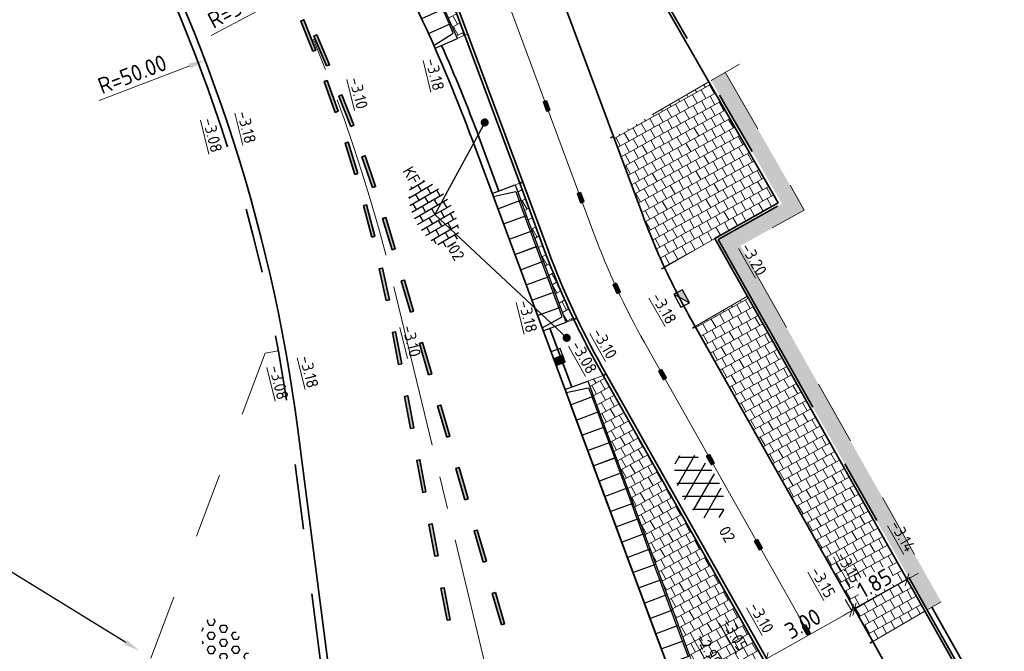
# Model space of a CAD drawing. Header units: metres. Extents: x 111691 to 117439, y 474133 to 478789.
# Tile 62 of 127: x 114390 to 114421, y 476457 to 476476. Entities that reach past the tile are written whole.
import ezdxf
from ezdxf import colors
from ezdxf.entities.mleader import LeaderData, LeaderLine
from ezdxf.enums import TextEntityAlignment as Align
from ezdxf.math import Vec2, Vec3

# ---------------------------------------------------------------- set-up
doc = ezdxf.new("R2010")
doc.units = ezdxf.units.M
for name, pattern in [('AM-AS', [16, 10, -2, 2, -2]), ('VH-GAZONBAND_100X200', [9.5, 7.5, -2]), ('VH-OPSLUITBAND_80X200', [14, 8, -2, 2, -2]), ('VH-RWSBAND', [24, 10, -2, 2, -2, 2, -2, 2, -2]), ('XX-HIDDEN', [4, 2, -2])]:
    doc.linetypes.add(name, pattern=pattern)
doc.layers.get('Defpoints').update_dxf_attribs({"lineweight": 25})
for name, color, linetype, lineweight in [('N-WE-AM-AS-G', 10, 'AM-AS', 18), ('N-WE-IE-TERREINAFSCHEIDING_KUNSTMATIG_HEKWERK-G', 20, 'IE-TERREINAFSCHEIDING-KUNSTMATIG', 35), ('N-WE-RI-HWA_KOLK-S', 150, 'Continuous', 25), ('N-WE-VH-HOOGTELABEL-T18', 2, 'Continuous', 18), ('N-WE-VH-KANTOPSLUITING_ELEMENT_INRIT-S', 1, 'Continuous', 30), ('N-WE-VH-KANTOPSLUITING_GAZONBAND_100X200-G', 90, 'VH-GAZONBAND_100X200', 35), ('N-WE-VH-KANTOPSLUITING_OPSLUITBAND_100X200-G', 150, 'Continuous', 35), ('N-WE-VH-KANTOPSLUITING_OPSLUITBAND_80X200-G', 150, 'VH-OPSLUITBAND_80X200', 35), ('N-WE-VH-KANTOPSLUITING_TROTTOIRBAND_RWS_110 220-G', 210, 'VH-RWSBAND', 35), ('N-WE-VH-KANTOPSLUITING_VOORKANTBAND-G', 7, 'Continuous', 35), ('N-WE-VH-MAATVOERING-M', 7, 'Continuous', 18), ('N-WE-VH-MATERIAALGRENS-G', 7, 'XX-HIDDEN', 18), ('N-WE-VH-VERHARDING_ASFALT_ROOD-S', 1, 'Continuous', 25), ('N-WE-VH-VERHARDING_BETONSTRAATSTEEN-S', 7, 'Continuous', 25), ('N-WE-VH-VERHARDING_HERSTRATEN-S', 253, 'Continuous', 25), ('N-WE-VH-VERHARDING_LAGE_BEPLANTING-S', 70, 'Continuous', 25), ('N-WE-VH-VERHARDING_TEGEL60-A', 252, 'Continuous', 18), ('N-WE-VW-MARKERING-G', 7, 'Continuous', 35), ('X-XX-AL-AANPIJLING-T25', 7, 'Continuous', 25), ('X-XX-AL-AANPIJLING_SYMBOLEN-T25', 7, 'Continuous', 25)]:
    doc.layers.add(name, color=color, linetype=linetype, lineweight=lineweight)
doc.layers.add('N-WE-AM-AS_WEG-G', color=10, linetype='AM-AS', lineweight=18, plot=False)
doc.layers.add('N-WE-VW-MARKERING_LANGS_STREEP_11_010-A', color=7, linetype='Continuous')
doc.layers.add('N-WE-VW-MARKERING_LANGS_STREEP_30270_010-A', color=7, linetype='Continuous')
doc.styles.add('ISO', font='NLCS-ISO.ttf')
doc.styles.add('NLCS-ISO', font='NLCS-ISO.ttf')
doc.styles.add('NLCS-ISO-ANNOTATIEF-T25', font='NLCS-ISO.ttf', dxfattribs={"height": 2.5})
doc.styles.add('NLCS-ISO-M200-T18', font='NLCS-ISO.ttf', dxfattribs={"height": 0.36})
doc.linetypes.add('IE-TERREINAFSCHEIDING-KUNSTMATIG', pattern='A,4,[82,NLCS.SHX,S=0.75,R=90,X=0,Y=0],4,-2', length=10)
doc.dimstyles.new('M200T25-PIJL', dxfattribs={"dimscale": 0.2, "dimtxt": 2.5, "dimasz": 2, "dimexe": 1, "dimexo": 0.25, "dimgap": 0.75, "dimtad": 1, "dimzin": 0, "dimdsep": 46, "dimtxsty": 'ISO', "dimcen": 0, "dimdle": 1, "dimse1": 1, "dimse2": 1, "dimclrt": 2, "dimazin": 0, "dimtfac": 1, "dimtdec": 4, "dimtmove": 2, "dimatfit": 3, "dimfxl": 1, "dimtolj": 1, "dimtzin": 0, "dimarcsym": 0})
doc.dimstyles.new('NLCS-ANNOTATIEF-T25-PIJL_L2_H1', dxfattribs={"dimtxt": 2.5, "dimasz": 2.5, "dimexe": 2, "dimexo": 2, "dimgap": 0.7, "dimtad": 1, "dimzin": 0, "dimdsep": 46, "dimtxsty": 'NLCS-ISO-ANNOTATIEF-T25', "dimcen": 0, "dimdle": 2, "dimclrd": 256, "dimclre": 256, "dimclrt": 256, "dimadec": 1, "dimazin": 0, "dimtfac": 1, "dimtdec": 3, "dimtofl": 0, "dimtmove": 0, "dimatfit": 3, "dimfxl": 2, "dimfxlon": 1, "dimtfillclr": 256, "dimtolj": 1, "dimtzin": 0, "dimlwd": -1, "dimlwe": -1, "dimarcsym": 0})
doc.dimstyles.new('NLCS-ANNOTATIEF-T25-SCHRAP_L2_H1', dxfattribs={"dimtxt": 2.5, "dimasz": 1.4, "dimexe": 2, "dimexo": 2, "dimgap": 0.7, "dimtad": 1, "dimzin": 0, "dimdsep": 46, "dimtxsty": 'NLCS-ISO-ANNOTATIEF-T25', "dimblk": 'OBLIQUE', "dimcen": 0, "dimdle": 2, "dimclrd": 256, "dimclre": 256, "dimclrt": 256, "dimadec": 1, "dimazin": 0, "dimtfac": 1, "dimtdec": 3, "dimtofl": 0, "dimtmove": 0, "dimatfit": 3, "dimldrblk": 'OBLIQUE', "dimfxl": 2, "dimfxlon": 1, "dimtfillclr": 256, "dimtolj": 1, "dimtzin": 0, "dimlwd": -1, "dimlwe": -1, "dimarcsym": 0})
pattern_1 = [(119.1117836, (112611.52067, 477824.6286), (-0.277005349, 0.189124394), [0.3, -0.3]), (209.111784, (112611.52067, 477824.6286), (0.14595452, -0.262101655), [])]

# ---------------------------------------------------------------- blocks, each defined once
blk = doc.blocks.new('_Oblique')
at = {"color": 0, "linetype": 'ByBlock', "lineweight": -2}
blk.add_line((-0.5, -0.5), (0.5, 0.5), dxfattribs=at)
blk = doc.blocks.new('*D60')
at = {"layer": 'Defpoints', "color": 0, "linetype": 'Continuous', "transparency": 16777216}
for p in [(114416.029, 476458.092), (114416.111, 476457.946), (114413.498, 476456.473)]:
    blk.add_point(p, dxfattribs=at)
at = {"layer": 'N-WE-VH-MAATVOERING-M', "transparency": 16777216}
for p, q in [((114416.029, 476458.092), (114415.833, 476458.44)), ((114413.067, 476456.422), (114416.378, 476458.288)), ((114413.416, 476456.618), (114413.219, 476456.967))]:
    blk.add_line(p, q, dxfattribs=at)
at = {"layer": 'N-WE-VH-MAATVOERING-M', "linetype": 'Continuous', "transparency": 16777216, "xscale": 0.28, "yscale": 0.28, "zscale": 0.28}
for p, rotation in [((114416.029, 476458.092), 29.41238586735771), ((114413.416, 476456.618), 209.4123858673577)]:
    blk.add_blockref('_Oblique', p, dxfattribs=dict(at, rotation=rotation))
at = {"layer": 'N-WE-VH-MAATVOERING-M', "linetype": 'Continuous', "lineweight": 0, "transparency": 16777216, "insert": (114414.531, 476457.695), "char_height": 0.5, "attachment_point": 5, "rotation": 29.4124, "style": 'NLCS-ISO-ANNOTATIEF-T25', "bg_fill": 3, "box_fill_scale": 1.1, "bg_fill_color": 256, "bg_fill_true_color": 13158600, "bg_fill_transparency": 0}
blk.add_mtext('\\A1;3.00', dxfattribs=at)
blk = doc.blocks.new('*D69')
at = {"layer": 'Defpoints', "color": 0, "linetype": 'Continuous', "transparency": 16777216}
for p in [(114417.728, 476459.049), (114417.81, 476458.903), (114416.199, 476457.994)]:
    blk.add_point(p, dxfattribs=at)
at = {"layer": 'N-WE-VH-MAATVOERING-M', "transparency": 16777216}
for p, q in [((114417.728, 476459.049), (114417.531, 476459.398)), ((114415.768, 476457.944), (114418.076, 476459.246)), ((114416.116, 476458.141), (114415.92, 476458.489))]:
    blk.add_line(p, q, dxfattribs=at)
at = {"layer": 'N-WE-VH-MAATVOERING-M', "linetype": 'Continuous', "transparency": 16777216, "xscale": 0.28, "yscale": 0.28, "zscale": 0.28}
for p, rotation in [((114417.728, 476459.049), 29.41238586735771), ((114416.116, 476458.141), 209.4123858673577)]:
    blk.add_blockref('_Oblique', p, dxfattribs=dict(at, rotation=rotation))
at = {"layer": 'N-WE-VH-MAATVOERING-M', "linetype": 'Continuous', "lineweight": 0, "transparency": 16777216, "insert": (114416.73, 476458.935), "char_height": 0.5, "attachment_point": 5, "rotation": 29.4124, "style": 'NLCS-ISO-ANNOTATIEF-T25', "bg_fill": 3, "box_fill_scale": 1.1, "bg_fill_color": 256, "bg_fill_true_color": 13158600, "bg_fill_transparency": 0}
blk.add_mtext('\\A1;1.85', dxfattribs=at)
blk = doc.blocks.new('SVH-ASFALT-SO')
at = {"ltscale": 0.1}
for p, q in [((-3.36, 2.17), (-1.83, 4.83)), ((0.36, -0.07), (-2.31, 4.55)), ((-1.91, 0.69), (0.95, 5.64)), ((2.75, -0.22), (-0.47, 5.37)), ((0, 0), (3.27, 5.66)), ((4.87, 0.12), (1.65, 5.7)), ((2.18, -0.23), (5.32, 5.22)), ((6.7, 0.95), (4.04, 5.55)), ((4.66, 0.07), (7.07, 4.25)), ((7.83, 2.99), (7.15, 4.18)), ((-2.72, 1.26), (-3.45, 2.54))]:
    blk.add_line(p, q, dxfattribs=at)
at = {"style": 'NLCS-ISO'}
blk.add_attdef('KLEUR', text='', height=1.8, dxfattribs=at).set_placement((9.49, 2.74), align=Align.MIDDLE_LEFT)
at = {"style": 'NLCS-ISO', "flags": 1}
blk.add_attdef('FUNCTIE', text='', height=1.8, dxfattribs=at).set_placement((0.12, -3.58), align=Align.MIDDLE_CENTER)
blk = doc.blocks.new('*D214')
at = {"layer": 'Defpoints', "color": 0, "transparency": 16777216}
for p in [(114396.173, 476475.003), (114349.434, 476457.24)]:
    blk.add_point(p, dxfattribs=at)
at = {"layer": 'N-WE-VH-MAATVOERING-M', "transparency": 16777216}
blk.add_line((114392.92, 476473.767), (114395.705, 476474.826), dxfattribs=at)
blk.add_solid([(114395.676, 476474.903), (114395.735, 476474.748), (114396.173, 476475.003)], dxfattribs=at)
at = {"layer": 'N-WE-VH-MAATVOERING-M', "transparency": 16777216, "insert": (114393.94, 476474.572), "char_height": 0.5, "attachment_point": 5, "rotation": 20.8099, "style": 'NLCS-ISO-ANNOTATIEF-T25'}
blk.add_mtext('\\A1;R=50.00', dxfattribs=at)
blk = doc.blocks.new('*D215')
at = {"layer": 'Defpoints', "color": 0, "transparency": 16777216}
for p in [(114401.677, 476478.582), (114357.508, 476455.148)]:
    blk.add_point(p, dxfattribs=at)
at = {"layer": 'N-WE-VH-MAATVOERING-M', "transparency": 16777216}
blk.add_line((114396.366, 476475.765), (114401.235, 476478.348), dxfattribs=at)
blk.add_solid([(114401.196, 476478.421), (114401.274, 476478.274), (114401.677, 476478.582)], dxfattribs=at)
at = {"layer": 'N-WE-VH-MAATVOERING-M', "transparency": 16777216, "insert": (114397.279, 476476.69), "char_height": 0.5, "attachment_point": 5, "rotation": 27.9483, "style": 'NLCS-ISO-ANNOTATIEF-T25'}
blk.add_mtext('\\A1;R=50.00', dxfattribs=at)
blk = doc.blocks.new('*D216')
at = {"layer": 'Defpoints', "color": 0, "transparency": 16777216}
for p in [(114402.665, 476479.874), (114379.898, 476469.547)]:
    blk.add_point(p, dxfattribs=at)
at = {"layer": 'N-WE-VH-MAATVOERING-M', "transparency": 16777216}
blk.add_line((114405.834, 476481.312), (114403.12, 476480.081), dxfattribs=at)
blk.add_solid([(114403.086, 476480.157), (114403.154, 476480.005), (114402.665, 476479.874)], dxfattribs=at)
at = {"layer": 'N-WE-VH-MAATVOERING-M', "transparency": 16777216, "insert": (114404.543, 476481.155), "char_height": 0.5, "attachment_point": 5, "rotation": 24.4, "style": 'NLCS-ISO-ANNOTATIEF-T25'}
blk.add_mtext('\\A1;R=25.00', dxfattribs=at)
blk = doc.blocks.new('N-SVH-INRITELEMENT_130 150_180X750X500_MIDDEN')
for p, q in [((0, 0), (0, 0.75)), ((0.5, 0.75), (0, 0.75)), ((0.5, 0.7), (0, 0.7)), ((0.5, 0), (0.5, 0.75)), ((0.5, 0), (0, 0))]:
    blk.add_line(p, q)
blk = doc.blocks.new('N-SVH-INRITELEMENT_130 150_180X750X500_LINKS')
for p, q in [((0, 0), (0, 0.75)), ((0, 0.75), (0.5, 0.75)), ((0.095, 0), (0.2, 0.7)), ((0.2, 0.7), (0.5, 0.7)), ((0.5, 0), (0.5, 0.75)), ((0, 0), (0.5, 0))]:
    blk.add_line(p, q)
blk = doc.blocks.new('N-SVH-INRITELEMENT_130 150_180X750X500_RECHTS')
for p, q in [((0, 0), (0, 0.75)), ((0.5, 0.75), (0, 0.75)), ((0.3, 0.7), (0, 0.7)), ((0.405, 0), (0.3, 0.7)), ((0.5, 0), (0.5, 0.75)), ((0.5, 0), (0, 0))]:
    blk.add_line(p, q)
blk = doc.blocks.new('SVH-BSS_KEIFORMAAT_HALFST-SO')
at = {"ltscale": 0.1}
for p, q in [((-4.2, -2.2), (-4.2, 2.03)), ((-3.15, -2.63), (-3.15, 2.46)), ((-3.15, 2.1), (-2.1, 2.1)), ((-2.1, -2.89), (-2.1, 2.72)), ((-1.05, -3.03), (-1.05, 2.86)), ((-1.05, 2.1), (0, 2.1)), ((0, -3.06), (0, 2.88)), ((1.05, -2.98), (1.05, 2.81)), ((1.05, 2.1), (2.1, 2.1)), ((2.1, -2.8), (2.1, 2.62)), ((3.15, -2.47), (3.15, 2.3)), ((3.15, 2.1), (3.61, 2.1)), ((4.2, -1.94), (4.2, 1.76)), ((-5.46, 1.05), (-5.25, 1.05)), ((-5.25, -1.46), (-5.25, 1.28)), ((-5.25, 0), (-4.2, 0)), ((-4.2, 1.05), (-3.15, 1.05)), ((-3.15, 0), (-2.1, 0)), ((-2.1, 1.05), (-1.05, 1.05)), ((-1.05, 0), (0, 0)), ((0, 1.05), (1.05, 1.05)), ((1.05, 0), (2.1, 0)), ((2.1, 1.05), (3.15, 1.05)), ((3.15, 0), (4.2, 0)), ((4.2, 1.05), (5, 1.05)), ((5.25, -0.83), (5.25, 0.66)), ((5.25, 0), (5.43, 0)), ((-5.58, -1.05), (-5.25, -1.05)), ((-4.2, -1.05), (-3.15, -1.05)), ((-2.1, -1.05), (-1.05, -1.05)), ((0, -1.05), (1.05, -1.05)), ((2.1, -1.05), (3.15, -1.05)), ((4.2, -1.05), (5.12, -1.05)), ((-4.39, -2.1), (-4.2, -2.1)), ((-3.15, -2.1), (-2.1, -2.1)), ((-1.05, -2.1), (0, -2.1)), ((1.05, -2.1), (2.1, -2.1)), ((3.15, -2.1), (3.93, -2.1))]:
    blk.add_line(p, q, dxfattribs=at)
at = {"style": 'NLCS-ISO'}
blk.add_attdef('FORMAAT', text='', height=1.8, dxfattribs=at).set_placement((-5.68, -0.09), align=Align.MIDDLE_RIGHT)
blk.add_attdef('KLEUR', text='', height=1.8, dxfattribs=at).set_placement((5.53, -0.09), align=Align.MIDDLE_LEFT)
at = {"style": 'NLCS-ISO', "flags": 1}
blk.add_attdef('FUNCTIE', text='', height=1.8, dxfattribs=at).set_placement((0.12, -3.58), align=Align.MIDDLE_CENTER)
blk = doc.blocks.new('N-SRI-KOLK_RWS-SO')
at = {"ltscale": 0.1}
blk.add_hatch(color=256, dxfattribs=at).paths.add_polyline_path([(0, 0), (1.125, 0), (1.125, 1.5), (0, 1.5)])
blk.add_line((0, 0), (0, 1.5), dxfattribs=at)
at = {"flags": 128}
blk.add_lwpolyline([(-1.125, 0), (1.125, 0), (1.125, 1.5), (-1.125, 1.5)], close=True, dxfattribs=at)
at = {"ltscale": 0.1, "flags": 128}
blk.add_lwpolyline([(0, 0), (1.125, 0), (1.125, 1.5), (0, 1.5)], close=True, dxfattribs=at)
blk = doc.blocks.new('N-SRI-KOLK_TROTTOIR-SO')
blk.add_hatch(color=256).paths.add_polyline_path([(1.125, 1.5), (-1.125, 1.5), (-1.125, 0)])
blk.add_line((-1.125, 0), (1.125, 1.5))
at = {"flags": 128}
blk.add_lwpolyline([(-1.125, 0), (1.125, 0), (1.125, 1.5), (-1.125, 1.5)], close=True, dxfattribs=at)
blk = doc.blocks.new('SVH-GRASPLAAT-SO')
at = {"ltscale": 0.1}
for p, q in [((-3.93, 1.39), (-3.62, 1.93)), ((-3.62, 1.93), (-3, 1.93)), ((-2.68, 1.39), (-3, 1.93)), ((-2.06, 2.47), (-1.86, 2.81)), ((-1.75, 1.93), (-2.06, 2.47)), ((-1.75, 1.93), (-1.12, 1.93)), ((-1.12, 1.93), (-0.81, 2.47)), ((-0.81, 2.47), (-1.07, 2.92)), ((-0.18, 1.39), (0.13, 1.93)), ((0.13, 1.93), (0.75, 1.93)), ((1.07, 1.39), (0.75, 1.93)), ((1.69, 2.47), (1.88, 2.8)), ((2, 1.93), (1.69, 2.47)), ((2, 1.93), (2.63, 1.93)), ((2.63, 1.93), (2.94, 2.47)), ((2.94, 2.47), (2.89, 2.56)), ((3.57, 1.39), (3.88, 1.93)), ((3.88, 1.93), (4.31, 1.93)), ((4.82, 1.39), (4.63, 1.71)), ((-5.5, -0.24), (-5.66, 0.04)), ((-5.42, 0.85), (-4.87, 0.85)), ((-4.56, 0.3), (-4.87, 0.85)), ((-4.87, -0.24), (-4.56, 0.3)), ((-3.62, 0.85), (-3.93, 1.39)), ((-3.62, 0.85), (-3, 0.85)), ((-3, 0.85), (-2.68, 1.39)), ((-2.06, 0.3), (-1.75, 0.85)), ((-1.75, -0.24), (-2.06, 0.3)), ((-1.75, 0.85), (-1.12, 0.85)), ((-0.81, 0.3), (-1.12, 0.85)), ((-1.12, -0.24), (-0.81, 0.3)), ((0.13, 0.85), (-0.18, 1.39)), ((0.13, 0.85), (0.75, 0.85)), ((0.75, 0.85), (1.07, 1.39)), ((1.69, 0.3), (2, 0.85)), ((2, -0.24), (1.69, 0.3)), ((2, 0.85), (2.63, 0.85)), ((2.94, 0.3), (2.63, 0.85)), ((2.63, -0.24), (2.94, 0.3)), ((3.88, 0.85), (3.57, 1.39)), ((3.88, 0.85), (4.5, 0.85)), ((4.5, 0.85), (4.82, 1.39)), ((5.44, 0.3), (5.57, 0.52)), ((5.66, -0.07), (5.44, 0.3)), ((-5.5, -0.24), (-4.87, -0.24)), ((-5.07, -1.32), (-4.87, -1.32)), ((-4.66, -1.69), (-4.87, -1.32)), ((-3.93, -0.78), (-3.62, -0.24)), ((-3.62, -1.32), (-3.93, -0.78)), ((-3.62, -0.24), (-3, -0.24)), ((-3.62, -1.32), (-3, -1.32)), ((-2.68, -0.78), (-3, -0.24)), ((-3, -1.32), (-2.68, -0.78)), ((-2.06, -1.86), (-1.75, -1.32)), ((-1.75, -0.24), (-1.12, -0.24)), ((-1.75, -1.32), (-1.12, -1.32)), ((-0.81, -1.86), (-1.12, -1.32)), ((-0.18, -0.78), (0.13, -0.24)), ((0.13, -1.32), (-0.18, -0.78)), ((0.13, -0.24), (0.75, -0.24)), ((0.13, -1.32), (0.75, -1.32)), ((1.07, -0.78), (0.75, -0.24)), ((0.75, -1.32), (1.07, -0.78)), ((1.69, -1.86), (2, -1.32)), ((2, -0.24), (2.63, -0.24)), ((2, -1.32), (2.63, -1.32)), ((2.94, -1.86), (2.63, -1.32)), ((3.57, -0.78), (3.88, -0.24)), ((3.88, -1.32), (3.57, -0.78)), ((3.88, -0.24), (4.5, -0.24)), ((3.88, -1.32), (4.5, -1.32)), ((4.82, -0.78), (4.5, -0.24)), ((4.5, -1.32), (4.82, -0.78)), ((-3.33, -2.4), (-3, -2.4)), ((-2.91, -2.55), (-3, -2.4)), ((-1.75, -2.4), (-2.06, -1.86)), ((-1.75, -2.4), (-1.12, -2.4)), ((-1.12, -2.4), (-0.81, -1.86)), ((-0.18, -2.94), (0.13, -2.4)), ((-0.17, -2.97), (-0.18, -2.94)), ((0.13, -2.4), (0.75, -2.4)), ((1.05, -2.92), (0.75, -2.4)), ((2, -2.4), (1.69, -1.86)), ((2, -2.4), (2.63, -2.4)), ((2.63, -2.4), (2.94, -1.86))]:
    blk.add_line(p, q, dxfattribs=at)
at = {"style": 'NLCS-ISO', "flags": 1}
blk.add_attdef('FUNCTIE', text='', height=1.8, dxfattribs=at).set_placement((0.12, -3.58), align=Align.MIDDLE_CENTER)

msp = doc.modelspace()

# ---------------------------------------------------------------- hatches: boundary and pattern name
at = {"layer": 'N-WE-VH-VERHARDING_TEGEL60-A'}
h = msp.add_hatch(dxfattribs=at)
h.set_pattern_fill('AVH-TEGEL_300X300_HALFST-SO', color=256, angle=-181, pattern_type=2)
h.set_pattern_definition(pattern_1)
h.paths.add_polyline_path([(114403.242, 476478.21, 0.041289), (114401.501, 476481.928), (114395.595, 476492.234), (114395.43, 476492.141), (114395.43, 476492.141), (114395.017, 476491.939), (114401.656, 476480.185), (114401.917, 476479.724), (114403.059, 476477.5), (114403.291, 476477.048), (114403.514, 476476.6), (114403.722, 476476.129), (114403.923, 476475.672), (114404.147, 476475.771)])
h = msp.add_hatch(dxfattribs=at)
h.set_pattern_fill('AVH-TEGEL_300X300_HALFST-SO', color=256, angle=-181, pattern_type=2)
h.set_pattern_definition(pattern_1)
h.paths.add_polyline_path([(114413.776, 476470.627), (114411.647, 476474.341), (114408.721, 476472.643), (114409.612, 476470.241, 0.019864), (114410.282, 476468.636), (114411.824, 476469.531)])
h = msp.add_hatch(dxfattribs=at)
h.set_pattern_fill('AVH-TEGEL_300X300_HALFST-SO', color=256, angle=-181, pattern_type=2)
h.set_pattern_definition(pattern_1)
h.paths.add_polyline_path([(114407.496, 476467.04, -0.022594), (114406.612, 476469.128), (114405.835, 476471.221), (114405.695, 476471.169), (114407.26, 476466.952)])
h = msp.add_hatch(dxfattribs=at)
h.set_pattern_fill('AVH-TEGEL_300X300_HALFST-SO', color=256, angle=-181, pattern_type=2)
h.set_pattern_definition(pattern_1)
h.paths.add_polyline_path([(114418.274, 476458.079), (114412.825, 476467.753), (114411.225, 476466.825), (114416.674, 476457.151)])
h = msp.add_hatch(dxfattribs=at)
h.set_pattern_fill('AVH-TEGEL_300X300_HALFST-SO', color=256, angle=-181, pattern_type=2)
h.set_pattern_definition(pattern_1)
h.paths.add_polyline_path([(114413.932, 476455.498), (114408.398, 476465.323), (114407.929, 476465.148), (114411.408, 476455.773), (114411.584, 476455.289), (114411.75, 476454.795)])
at = {"layer": 'N-WE-VW-MARKERING_LANGS_STREEP_11_010-A'}
h = msp.add_hatch(color=256, dxfattribs=at)
h.dxf.hatch_style = 1
h.paths.add_polyline_path([(114399.481, 476475.279), (114399.574, 476475.316), (114399.204, 476476.244), (114399.111, 476476.207)])
h = msp.add_hatch(color=256, dxfattribs=at)
h.dxf.hatch_style = 1
h.paths.add_polyline_path([(114399.906, 476474.826), (114399.998, 476474.866), (114399.602, 476475.784), (114399.51, 476475.744)])
h = msp.add_hatch(color=256, dxfattribs=at)
h.dxf.hatch_style = 1
h.paths.add_polyline_path([(114400.164, 476473.401), (114400.258, 476473.434), (114399.926, 476474.377), (114399.832, 476474.344)])
h = msp.add_hatch(color=256, dxfattribs=at)
h.dxf.hatch_style = 1
h.paths.add_polyline_path([(114400.647, 476472.971), (114400.74, 476473.007), (114400.378, 476473.939), (114400.285, 476473.903)])
h = msp.add_hatch(color=256, dxfattribs=at)
h.dxf.hatch_style = 1
h.paths.add_polyline_path([(114400.768, 476471.497), (114400.863, 476471.526), (114400.571, 476472.482), (114400.475, 476472.453)])
h = msp.add_hatch(color=256, dxfattribs=at)
h.dxf.hatch_style = 1
h.paths.add_polyline_path([(114401.318, 476471.088), (114401.412, 476471.121), (114401.085, 476472.066), (114400.991, 476472.033)])
h = msp.add_hatch(color=256, dxfattribs=at)
h.dxf.hatch_style = 1
h.paths.add_polyline_path([(114401.292, 476469.569), (114401.389, 476469.594), (114401.136, 476470.562), (114401.04, 476470.537)])
h = msp.add_hatch(color=256, dxfattribs=at)
h.dxf.hatch_style = 1
h.paths.add_polyline_path([(114401.918, 476469.183), (114402.014, 476469.212), (114401.722, 476470.168), (114401.626, 476470.139)])
h = msp.add_hatch(color=256, dxfattribs=at)
h.dxf.hatch_style = 1
h.paths.add_polyline_path([(114401.736, 476467.621), (114401.834, 476467.642), (114401.622, 476468.62), (114401.524, 476468.598)])
h = msp.add_hatch(color=256, dxfattribs=at)
h.dxf.hatch_style = 1
h.paths.add_polyline_path([(114402.477, 476467.263), (114402.573, 476467.291), (114402.293, 476468.251), (114402.197, 476468.223)])
h = msp.add_hatch(color=256, dxfattribs=at)
h.dxf.hatch_style = 1
h.paths.add_polyline_path([(114402.114, 476465.659), (114402.213, 476465.677), (114402.026, 476466.66), (114401.928, 476466.641)])
h = msp.add_hatch(color=256, dxfattribs=at)
h.dxf.hatch_style = 1
h.paths.add_polyline_path([(114403.037, 476465.343), (114403.133, 476465.371), (114402.853, 476466.331), (114402.757, 476466.303)])
h = msp.add_hatch(color=256, dxfattribs=at)
h.dxf.hatch_style = 1
h.paths.add_polyline_path([(114402.487, 476463.694), (114402.585, 476463.712), (114402.399, 476464.695), (114402.3, 476464.676)])
h = msp.add_hatch(color=256, dxfattribs=at)
h.dxf.hatch_style = 1
h.paths.add_polyline_path([(114403.596, 476463.423), (114403.692, 476463.451), (114403.412, 476464.411), (114403.316, 476464.383)])
h = msp.add_hatch(color=256, dxfattribs=at)
h.dxf.hatch_style = 1
h.paths.add_polyline_path([(114402.859, 476461.729), (114402.957, 476461.747), (114402.771, 476462.73), (114402.673, 476462.711)])
h = msp.add_hatch(color=256, dxfattribs=at)
h.dxf.hatch_style = 1
h.paths.add_polyline_path([(114404.155, 476461.503), (114404.251, 476461.531), (114403.972, 476462.491), (114403.876, 476462.463)])
h = msp.add_hatch(color=256, dxfattribs=at)
h.dxf.hatch_style = 1
h.paths.add_polyline_path([(114403.231, 476459.764), (114403.33, 476459.782), (114403.143, 476460.765), (114403.045, 476460.746)])
h = msp.add_hatch(color=256, dxfattribs=at)
h.dxf.hatch_style = 1
h.paths.add_polyline_path([(114404.715, 476459.582), (114404.811, 476459.61), (114404.531, 476460.571), (114404.435, 476460.543)])
h = msp.add_hatch(color=256, dxfattribs=at)
h.dxf.hatch_style = 1
h.paths.add_polyline_path([(114403.604, 476457.798), (114403.702, 476457.817), (114403.516, 476458.8), (114403.418, 476458.781)])
h = msp.add_hatch(color=256, dxfattribs=at)
h.dxf.hatch_style = 1
h.paths.add_polyline_path([(114405.274, 476457.662), (114405.37, 476457.69), (114405.09, 476458.65), (114404.994, 476458.622)])
at = {"layer": 'N-WE-VW-MARKERING_LANGS_STREEP_30270_010-A'}
h = msp.add_hatch(color=256, dxfattribs=at)
h.dxf.hatch_style = 1
h.paths.add_polyline_path([(114406.655, 476473.755), (114406.561, 476473.72), (114406.666, 476473.439), (114406.76, 476473.473)])
h = msp.add_hatch(color=256, dxfattribs=at)
h.dxf.hatch_style = 1
h.paths.add_polyline_path([(114407.699, 476470.942), (114407.605, 476470.907), (114407.71, 476470.626), (114407.803, 476470.661)])
h = msp.add_hatch(color=256, dxfattribs=at)
h.dxf.hatch_style = 1
h.paths.add_polyline_path([(114408.797, 476468.155), (114408.706, 476468.113), (114408.832, 476467.841), (114408.923, 476467.883)])
h = msp.add_hatch(color=256, dxfattribs=at)
h.dxf.hatch_style = 1
h.paths.add_polyline_path([(114410.19, 476465.504), (114410.103, 476465.455), (114410.25, 476465.194), (114410.337, 476465.243)])
h = msp.add_hatch(color=256, dxfattribs=at)
h.dxf.hatch_style = 1
h.paths.add_polyline_path([(114411.662, 476462.89), (114411.575, 476462.841), (114411.722, 476462.58), (114411.809, 476462.629)])
h = msp.add_hatch(color=256, dxfattribs=at)
h.dxf.hatch_style = 1
h.paths.add_polyline_path([(114413.134, 476460.276), (114413.047, 476460.227), (114413.195, 476459.966), (114413.282, 476460.015)])

# ---------------------------------------------------------------- linework, layer by layer
at = {"layer": 'N-WE-AM-AS-G', "ltscale": 0.5}
msp.add_line((114412.548, 476424.302), (114401.933, 476468.191), dxfattribs=at)
at = {"layer": 'N-WE-AM-AS-G'}
msp.add_arc((114430.144, 476477.861), 23.5, 200.3598, 209.3899, dxfattribs=at)
at = {"layer": 'N-WE-AM-AS_WEG-G', "ltscale": 0.5, "extrusion": (0, 0, -1)}
msp.add_arc((-114353.334, 476456.437), 50, 150.5285, 166.4034, dxfattribs=at)
at = {"layer": 'N-WE-IE-TERREINAFSCHEIDING_KUNSTMATIG_HEKWERK-G', "flags": 128}
msp.add_lwpolyline([(114418.493, 476458.2), (114426.519, 476443.95, 0.415026), (114427.679, 476443.628), (114431.121, 476445.579)], format="xyb", dxfattribs=at)
at = {"layer": 'N-WE-VH-KANTOPSLUITING_GAZONBAND_100X200-G', "flags": 128}
for points in [[(114408.716, 476472.657), (114406.959, 476477.39)], [(114404.151, 476475.761), (114405.835, 476471.221)], [(114418.848, 476453.29), (114416.674, 476457.151)]]:
    msp.add_lwpolyline(points, dxfattribs=at)
for points in [[(114411.225, 476466.825), (114411.063, 476467.113, -0.019588), (114410.28, 476468.64)], [(114407.496, 476467.04, 0.016814), (114408.274, 476465.543), (114408.398, 476465.323)]]:
    msp.add_lwpolyline(points, format="xyb", dxfattribs=at)
at = {"layer": 'N-WE-VH-KANTOPSLUITING_OPSLUITBAND_100X200-G', "flags": 128}
for points in [[(114395.595, 476492.234), (114401.501, 476481.928, -0.041289), (114403.242, 476478.21), (114404.151, 476475.761)], [(114410.28, 476468.64, -0.019819), (114409.612, 476470.241), (114408.716, 476472.657)], [(114405.835, 476471.221), (114406.612, 476469.128, 0.022593), (114407.496, 476467.04)]]:
    msp.add_lwpolyline(points, format="xyb", dxfattribs=at)
at = {"layer": 'N-WE-VH-KANTOPSLUITING_TROTTOIRBAND_RWS_110 220-G', "flags": 128}
for points in [[(114401.058, 476448.754), (114400.608, 476450.613, -0.027143), (114400.209, 476452.77), (114398.802, 476463.632, 0.096703), (114392.773, 476481.731)], [(114405.198, 476470.984), (114404.591, 476472.621, 0.015249), (114403.438, 476475.458)]]:
    msp.add_lwpolyline(points, format="xyb", dxfattribs=at)
msp.add_lwpolyline([(114407.432, 476464.964), (114406.763, 476466.768)], dxfattribs=at)
at = {"layer": 'N-WE-VH-KANTOPSLUITING_VOORKANTBAND-G', "flags": 128}
for points in [[(114411.866, 476451.368), (114411.439, 476453.135, 0.029518), (114410.75, 476455.392), (114404.384, 476472.544, 0.039778), (114401.038, 476479.748), (114398.183, 476484.8)], [(114401.272, 476448.805), (114400.822, 476450.665, -0.027143), (114400.427, 476452.799), (114399.021, 476463.66, 0.096703), (114392.965, 476481.839)]]:
    msp.add_lwpolyline(points, format="xyb", dxfattribs=at)
at = {"layer": 'N-WE-VH-KANTOPSLUITING_VOORKANTBAND-G'}
for points in [[(114408.716, 476472.657), (114408.622, 476472.622)], [(114405.835, 476471.221), (114405.929, 476471.256)], [(114410.28, 476468.64), (114410.189, 476468.597)], [(114407.495, 476467.04), (114407.586, 476467.083)], [(114411.225, 476466.825), (114411.138, 476466.776)], [(114408.398, 476465.323), (114408.486, 476465.372)], [(114416.674, 476457.151), (114416.587, 476457.101)]]:
    msp.add_lwpolyline(points, dxfattribs=at)
at = {"layer": 'N-WE-VH-MATERIAALGRENS-G'}
for points in [[(114403.923, 476475.672), (114403.722, 476476.129), (114403.514, 476476.6), (114403.291, 476477.048), (114403.059, 476477.5), (114401.917, 476479.724), (114401.656, 476480.185), (114395.017, 476491.939)], [(114404.238, 476475.812), (114403.237, 476475.369)], [(114412.582, 476474.883), (114411.717, 476474.381)], [(114411.647, 476474.341), (114408.721, 476472.643)], [(114404.977, 476470.902), (114405.835, 476471.221)], [(114407.26, 476466.952), (114405.694, 476471.171)], [(114411.824, 476469.531), (114410.282, 476468.636)], [(114411.225, 476466.825), (114412.825, 476467.753)], [(114406.556, 476466.691), (114407.495, 476467.04)], [(114398.019, 476466.003), (114394.195, 476455.795), (114399.871, 476445.748)], [(114398.019, 476466.003), (114398.424, 476466.076)], [(114407.226, 476464.888), (114408.398, 476465.323)], [(114407.929, 476465.148), (114411.408, 476455.773), (114411.584, 476455.289), (114411.75, 476454.795)], [(114418.344, 476458.119), (114418.779, 476458.364)]]:
    msp.add_lwpolyline(points, dxfattribs=at)
at = {"layer": 'N-WE-VW-MARKERING-G'}
for points in [[(114399.481, 476475.279), (114399.574, 476475.316), (114399.204, 476476.244), (114399.111, 476476.207)], [(114399.906, 476474.826), (114399.998, 476474.866), (114399.602, 476475.784), (114399.51, 476475.744)], [(114400.164, 476473.401), (114400.258, 476473.434), (114399.926, 476474.377), (114399.832, 476474.344)], [(114400.647, 476472.971), (114400.74, 476473.007), (114400.378, 476473.939), (114400.285, 476473.903)], [(114406.655, 476473.755), (114406.561, 476473.72), (114406.666, 476473.439), (114406.76, 476473.473)], [(114400.768, 476471.497), (114400.863, 476471.526), (114400.571, 476472.482), (114400.475, 476472.453)], [(114401.318, 476471.088), (114401.412, 476471.121), (114401.085, 476472.066), (114400.991, 476472.033)], [(114407.699, 476470.942), (114407.605, 476470.907), (114407.71, 476470.626), (114407.803, 476470.661)], [(114401.292, 476469.569), (114401.389, 476469.594), (114401.136, 476470.562), (114401.04, 476470.537)], [(114401.918, 476469.183), (114402.014, 476469.212), (114401.722, 476470.168), (114401.626, 476470.139)], [(114401.736, 476467.621), (114401.834, 476467.642), (114401.622, 476468.62), (114401.524, 476468.598)], [(114402.477, 476467.263), (114402.573, 476467.291), (114402.293, 476468.251), (114402.197, 476468.223)], [(114408.797, 476468.155), (114408.706, 476468.113), (114408.832, 476467.841), (114408.923, 476467.883)], [(114402.114, 476465.659), (114402.213, 476465.677), (114402.026, 476466.66), (114401.928, 476466.641)], [(114403.037, 476465.343), (114403.133, 476465.371), (114402.853, 476466.331), (114402.757, 476466.303)], [(114410.19, 476465.504), (114410.103, 476465.455), (114410.25, 476465.194), (114410.337, 476465.243)], [(114402.487, 476463.694), (114402.585, 476463.712), (114402.399, 476464.695), (114402.3, 476464.676)], [(114403.596, 476463.423), (114403.692, 476463.451), (114403.412, 476464.411), (114403.316, 476464.383)], [(114402.859, 476461.729), (114402.957, 476461.747), (114402.771, 476462.73), (114402.673, 476462.711)], [(114411.662, 476462.89), (114411.575, 476462.841), (114411.722, 476462.58), (114411.809, 476462.629)], [(114404.155, 476461.503), (114404.251, 476461.531), (114403.972, 476462.491), (114403.876, 476462.463)], [(114403.231, 476459.764), (114403.33, 476459.782), (114403.143, 476460.765), (114403.045, 476460.746)], [(114404.715, 476459.582), (114404.811, 476459.61), (114404.531, 476460.571), (114404.435, 476460.543)], [(114413.134, 476460.276), (114413.047, 476460.227), (114413.195, 476459.966), (114413.282, 476460.015)], [(114403.604, 476457.798), (114403.702, 476457.817), (114403.516, 476458.8), (114403.418, 476458.781)], [(114405.274, 476457.662), (114405.37, 476457.69), (114405.09, 476458.65), (114404.994, 476458.622)]]:
    msp.add_lwpolyline(points, close=True, dxfattribs=at)

# ---------------------------------------------------------------- block references
at = {"layer": 'N-WE-RI-HWA_KOLK-S', "xscale": 0.2, "yscale": 0.2, "zscale": 0.2}
for name, p, rotation in [('N-SRI-KOLK_TROTTOIR-SO', (114410.676, 476467.613), 297.92656480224), ('N-SRI-KOLK_RWS-SO', (114406.874, 476465.835), 290.359793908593)]:
    msp.add_blockref(name, p, dxfattribs=dict(at, rotation=rotation))
at = {"layer": 'N-WE-VH-KANTOPSLUITING_ELEMENT_INRIT-S'}
for name, p, rotation in [('N-SVH-INRITELEMENT_130 150_180X750X500_MIDDEN', (114402.834, 476476.283), 293.854244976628), ('N-SVH-INRITELEMENT_130 150_180X750X500_RECHTS', (114403.035, 476475.826), 293.7854420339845), ('N-SVH-INRITELEMENT_130 150_180X750X500_LINKS', (114404.991, 476470.91), 290.359793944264), ('N-SVH-INRITELEMENT_130 150_180X750X500_MIDDEN', (114405.165, 476470.442), 290.359793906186), ('N-SVH-INRITELEMENT_130 150_180X750X500_MIDDEN', (114405.339, 476469.973), 290.359793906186), ('N-SVH-INRITELEMENT_130 150_180X750X500_MIDDEN', (114405.513, 476469.504), 290.359793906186), ('N-SVH-INRITELEMENT_130 150_180X750X500_MIDDEN', (114405.687, 476469.035), 290.359793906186), ('N-SVH-INRITELEMENT_130 150_180X750X500_MIDDEN', (114405.861, 476468.567), 290.359793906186), ('N-SVH-INRITELEMENT_130 150_180X750X500_MIDDEN', (114406.035, 476468.098), 290.359793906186), ('N-SVH-INRITELEMENT_130 150_180X750X500_MIDDEN', (114406.208, 476467.629), 290.359793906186), ('N-SVH-INRITELEMENT_130 150_180X750X500_RECHTS', (114406.382, 476467.16), 290.3597938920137), ('N-SVH-INRITELEMENT_130 150_180X750X500_LINKS', (114407.226, 476464.888), 290.3597938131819), ('N-SVH-INRITELEMENT_130 150_180X750X500_MIDDEN', (114407.4, 476464.419), 290.359793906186), ('N-SVH-INRITELEMENT_130 150_180X750X500_MIDDEN', (114407.574, 476463.95), 290.359793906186), ('N-SVH-INRITELEMENT_130 150_180X750X500_MIDDEN', (114407.748, 476463.481), 290.359793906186), ('N-SVH-INRITELEMENT_130 150_180X750X500_MIDDEN', (114407.922, 476463.012), 290.359793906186), ('N-SVH-INRITELEMENT_130 150_180X750X500_MIDDEN', (114408.096, 476462.544), 290.359793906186), ('N-SVH-INRITELEMENT_130 150_180X750X500_MIDDEN', (114408.27, 476462.075), 290.359793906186), ('N-SVH-INRITELEMENT_130 150_180X750X500_MIDDEN', (114408.444, 476461.606), 290.359793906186), ('N-SVH-INRITELEMENT_130 150_180X750X500_MIDDEN', (114408.617, 476461.137), 290.359793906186), ('N-SVH-INRITELEMENT_130 150_180X750X500_MIDDEN', (114408.791, 476460.669), 290.359793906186), ('N-SVH-INRITELEMENT_130 150_180X750X500_MIDDEN', (114408.965, 476460.2), 290.359793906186), ('N-SVH-INRITELEMENT_130 150_180X750X500_MIDDEN', (114409.139, 476459.731), 290.359793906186), ('N-SVH-INRITELEMENT_130 150_180X750X500_MIDDEN', (114409.313, 476459.262), 290.359793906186), ('N-SVH-INRITELEMENT_130 150_180X750X500_MIDDEN', (114409.487, 476458.794), 290.359793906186), ('N-SVH-INRITELEMENT_130 150_180X750X500_MIDDEN', (114409.661, 476458.325), 290.359793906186), ('N-SVH-INRITELEMENT_130 150_180X750X500_MIDDEN', (114409.835, 476457.856), 290.359793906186), ('N-SVH-INRITELEMENT_130 150_180X750X500_MIDDEN', (114410.009, 476457.387), 290.359793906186), ('N-SVH-INRITELEMENT_130 150_180X750X500_MIDDEN', (114410.183, 476456.919), 290.359793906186)]:
    msp.add_blockref(name, p, dxfattribs=dict(at, rotation=rotation))
at = {"layer": 'N-WE-VH-VERHARDING_ASFALT_ROOD-S', "xscale": 0.2, "yscale": 0.2, "zscale": 0.2, "rotation": 300.1117835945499}
msp.add_blockref('SVH-ASFALT-SO', (114410.66, 476462.012), dxfattribs=at).add_auto_attribs({'KLEUR': '02'})
at = {"layer": 'N-WE-VH-VERHARDING_BETONSTRAATSTEEN-S', "xscale": 0.2, "yscale": 0.2, "zscale": 0.2, "rotation": 300.1117835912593}
msp.add_blockref('SVH-BSS_KEIFORMAAT_HALFST-SO', (114403.231, 476470.262), dxfattribs=at).add_auto_attribs({'FORMAAT': 'KF', 'KLEUR': '02'})
at = {"layer": 'N-WE-VH-VERHARDING_LAGE_BEPLANTING-S', "xscale": 0.2, "yscale": 0.2, "zscale": 0.2, "rotation": 300.1117835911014}
msp.add_blockref('SVH-GRASPLAAT-SO', (114396.83, 476456.83), dxfattribs=at)

# ---------------------------------------------------------------- texts
at = {"layer": 'N-WE-VH-HOOGTELABEL-T18', "style": 'NLCS-ISO-M200-T18'}
for s, rotation, p in [('%%U-3.18', 284.0572, (114402.936, 476475.015)), ('%%U-3.10', 284.0572, (114400.596, 476474.428)), ('%%U-3.18', 284.0572, (114397.156, 476473.39)), ('%%U-3.08', 284.0572, (114396.1, 476473.177)), ('%%U-3.20', 299.5608, (114412.618, 476469.254)), ('%%U-3.18', 299.5608, (114409.864, 476467.732)), ('%%U-3.18', 284.0572, (114405.795, 476467.581)), ('%%U-3.10', 284.0572, (114402.223, 476466.812)), ('%%U-3.10', 299.5608, (114408.049, 476466.64)), ('%%U-3.08', 299.5608, (114407.392, 476466.259)), ('%%U-3.18', 284.0572, (114399.074, 476465.88)), ('%%U-3.08', 284.0572, (114398.137, 476465.582)), ('%%U-3.14', 299.5608, (114417.195, 476460.734)), ('%%U-3.05', 299.5608, (114412.026, 476457.736)), ('%%U-2.99', 299.5608, (114411.223, 476457.27))]:
    msp.add_text(s, height=0.36, rotation=rotation, dxfattribs=at).set_placement(p)

# ---------------------------------------------------------------- dimensions: what is measured, and where the dimension line sits
at = {"layer": 'N-WE-VH-MAATVOERING-M'}
dim = msp.add_radius_dim(center=(114379.898, 476469.547), mpoint=(114402.665, 476479.874), dimstyle='NLCS-ANNOTATIEF-T25-PIJL_L2_H1', override={"dimpost": 'R=<>'}, dxfattribs=at)
dim.commit()
dim.dimension.update_dxf_attribs({"geometry": '*D216', "text_midpoint": (114404.543, 476481.155)})
for center, mpoint, picture, middle in [((114357.508, 476455.148), (114401.677, 476478.582), '*D215', (114397.462, 476476.346)), ((114349.434, 476457.24), (114396.173, 476475.003), '*D214', (114394.079, 476474.207))]:
    dim = msp.add_radius_dim(center=center, mpoint=mpoint, dimstyle='NLCS-ANNOTATIEF-T25-PIJL_L2_H1', override={"dimpost": 'R=<>'}, dxfattribs=at)
    dim.commit()
    dim.dimension.update_dxf_attribs({"geometry": picture, "text_midpoint": middle, "dimtype": 164})

# ---------------------------------------------------------------- leaders
at = {"layer": 'X-XX-AL-AANPIJLING-T25'}
ml = msp.add_multileader_mtext('Standard', dxfattribs=at)
ml.set_content('Vormgeving kunstwerk zie tekening:^JBH5593-RHD-VO-ZZ-DR-N-008102', color=256, style='NLCS-ISO-ANNOTATIEF-T25')
ml.set_leader_properties(color=256, linetype='ByLayer', lineweight=-1)
ml.build(insert=Vec2(0, 0))
ml.multileader.update_dxf_attribs({"text_left_attachment_type": 5, "text_right_attachment_type": 5, "dogleg_length": 2.5, "arrow_head_size": 0.5, "scale": 0.2})
ctx = ml.context
ctx.base_point, ctx.scale, ctx.char_height, ctx.arrow_head_size, ctx.landing_gap_size, ctx.plane_origin, ctx.plane_x_axis, ctx.plane_y_axis = Vec3(114378.42, 476473.118), 0.2, 0.5, 0.5, 0.18, Vec3(114394.166, 476456.857), Vec3(0.501689, -0.865048), Vec3(0.865048, 0.501689)
ctx.left_attachment, ctx.right_attachment = 5, 5
notes = []
notes.append((ctx, [(0, (1, 1, 0), (114384.345, 476462.902), (-0.501689, 0.865048), 0.5, [(0, [(114394.166, 476456.857)], 0, [])])]))
ctx.mtext.insert, ctx.mtext.text_direction, ctx.mtext.rotation, ctx.mtext.flow_direction = Vec3(114379.751, 476473.682), Vec3(0.501689, -0.865048), 5.237939, 5
at = {"layer": 'X-XX-AL-AANPIJLING_SYMBOLEN-T25'}
for points in [[(114404.761, 476473.091), (114403.231, 476470.262)], [(114407.278, 476466.475), (114403.231, 476470.262)]]:
    msp.add_leader(points, dimstyle='M200T25-PIJL', override={"dimasz": 1.25, "dimgap": 0.14, "dimtad": 0, "dimldrblk": 'Dot', "dimfxl": 1.5, "dimarcsym": 1}, dxfattribs=at)
for ctx, leaders in notes:
    for number, flags, end, landing, length, lines in leaders:
        leader = LeaderData()
        leader.index, (leader.has_last_leader_line, leader.has_dogleg_vector, leader.attachment_direction) = number, flags
        leader.last_leader_point, leader.dogleg_vector, leader.dogleg_length = Vec3(end), Vec3(landing), length
        for number, points, colour, breaks in lines:
            line = LeaderLine()
            line.index, line.vertices, line.color, line.breaks = number, Vec3.list(points), colors.encode_raw_color(colour), breaks
            leader.lines.append(line)
        ctx.leaders.append(leader)

# ---------------------------------------------------------------- next in the draw order: dimensions: what is measured, and where the dimension line sits
at = {"layer": 'N-WE-VH-MAATVOERING-M', "linetype": 'Continuous', "lineweight": 0}
dim = msp.add_linear_dim(base=(114416.029, 476458.092), p1=(114413.498, 476456.473), p2=(114416.111, 476457.946), angle=29.4124, dimstyle='NLCS-ANNOTATIEF-T25-SCHRAP_L2_H1', override={"dimtfill": 1}, dxfattribs=at)
dim.commit()
dim.dimension.update_dxf_attribs({"geometry": '*D60', "text_midpoint": (114414.531, 476457.695)})

# ---------------------------------------------------------------- next in the draw order: hatches: boundary and pattern name
at = {"layer": 'N-WE-VH-VERHARDING_HERSTRATEN-S'}
h = msp.add_hatch(color=256, dxfattribs=at)
h.dxf.hatch_style = 1
h.paths.add_polyline_path([(114418.782, 476458.359), (114412.613, 476469.3), (114414.571, 476470.4), (114412.149, 476474.632), (114411.717, 476474.381), (114413.886, 476470.597), (114411.933, 476469.5), (114418.344, 476458.119)])
at = {"layer": 'N-WE-VW-MARKERING_LANGS_STREEP_30270_010-A'}
h = msp.add_hatch(color=256, dxfattribs=at)
h.dxf.hatch_style = 1
h.paths.add_polyline_path([(114414.607, 476457.662), (114414.52, 476457.613), (114414.667, 476457.352), (114414.754, 476457.401)])

# ---------------------------------------------------------------- next in the draw order: linework, layer by layer
at = {"layer": 'N-WE-AM-AS-G'}
msp.add_lwpolyline([(114396.983, 476493.029), (114402.889, 476482.723, -0.041289), (114404.742, 476478.766), (114408.112, 476469.685, 0.039422), (114409.668, 476466.328), (114418.042, 476451.461, -0.19152), (114418.488, 476448.166), (114417.5, 476444.195)], format="xyb", dxfattribs=at)
at = {"layer": 'N-WE-VH-KANTOPSLUITING_OPSLUITBAND_100X200-G', "flags": 128}
for points in [[(114416.674, 476457.151), (114411.225, 476466.825)], [(114408.398, 476465.323), (114413.932, 476455.498)]]:
    msp.add_lwpolyline(points, dxfattribs=at)
at = {"layer": 'N-WE-VH-KANTOPSLUITING_OPSLUITBAND_80X200-G', "flags": 128}
msp.add_lwpolyline([(114400.04, 476494.755), (114406.967, 476482.668), (114413.886, 476470.597), (114411.933, 476469.5), (114426.396, 476443.823, 0.415026), (114427.651, 476443.474), (114431.119, 476445.44), (114432.073, 476443.756)], format="xyb", dxfattribs=at)
at = {"layer": 'N-WE-VH-KANTOPSLUITING_VOORKANTBAND-G', "flags": 128}
for points in [[(114399.97, 476494.715), (114406.897, 476482.628), (114413.776, 476470.627), (114411.824, 476469.531), (114426.326, 476443.784, 0.415026), (114427.69, 476443.404), (114431.089, 476445.331), (114432.05, 476443.635)], [(114395.682, 476492.283), (114401.588, 476481.978, -0.041289), (114403.336, 476478.245), (114406.706, 476469.163, 0.039422), (114408.362, 476465.592), (114416.735, 476450.725, -0.594927), (114413.933, 476446.259, 0.005279), (114413.469, 476446.283, -0.334619), (114413.004, 476446.665), (114411.866, 476451.368)]]:
    msp.add_lwpolyline(points, format="xyb", dxfattribs=at)
at = {"layer": 'N-WE-VH-MATERIAALGRENS-G', "flags": 128}
msp.add_lwpolyline([(114412.149, 476474.632), (114414.571, 476470.4), (114412.613, 476469.3), (114418.782, 476458.359)], dxfattribs=at)
at = {"layer": 'N-WE-VW-MARKERING-G'}
msp.add_lwpolyline([(114414.607, 476457.662), (114414.52, 476457.613), (114414.667, 476457.352), (114414.754, 476457.401)], close=True, dxfattribs=at)

# ---------------------------------------------------------------- next in the draw order: texts
at = {"layer": 'N-WE-VH-HOOGTELABEL-T18', "style": 'NLCS-ISO-M200-T18'}
for s, p in [('%%U-3.15', (114414.746, 476459.314)), ('%%U-3.10', (114412.86, 476458.22))]:
    msp.add_text(s, height=0.36, rotation=299.5608, dxfattribs=at).set_placement(p)

# ---------------------------------------------------------------- next in the draw order: dimensions: what is measured, and where the dimension line sits
at = {"layer": 'N-WE-VH-MAATVOERING-M', "linetype": 'Continuous', "lineweight": 0}
dim = msp.add_linear_dim(base=(114417.728, 476459.049), p1=(114416.199, 476457.994), p2=(114417.81, 476458.903), angle=29.4124, dimstyle='NLCS-ANNOTATIEF-T25-SCHRAP_L2_H1', override={"dimtfill": 1}, dxfattribs=at)
dim.commit()
dim.dimension.update_dxf_attribs({"geometry": '*D69', "text_midpoint": (114416.73, 476458.935)})

# ---------------------------------------------------------------- next in the draw order: linework, layer by layer
at = {"layer": 'N-WE-VH-MATERIAALGRENS-G'}
msp.add_lwpolyline([(114416.674, 476457.151), (114418.274, 476458.079)], dxfattribs=at)

# ---------------------------------------------------------------- next in the draw order: texts
at = {"layer": 'N-WE-VH-HOOGTELABEL-T18', "style": 'NLCS-ISO-M200-T18'}
msp.add_text('%%U-3.15', height=0.36, rotation=299.5608, dxfattribs=at).set_placement((114415.538, 476459.773))

doc.saveas('drawing.dxf')
